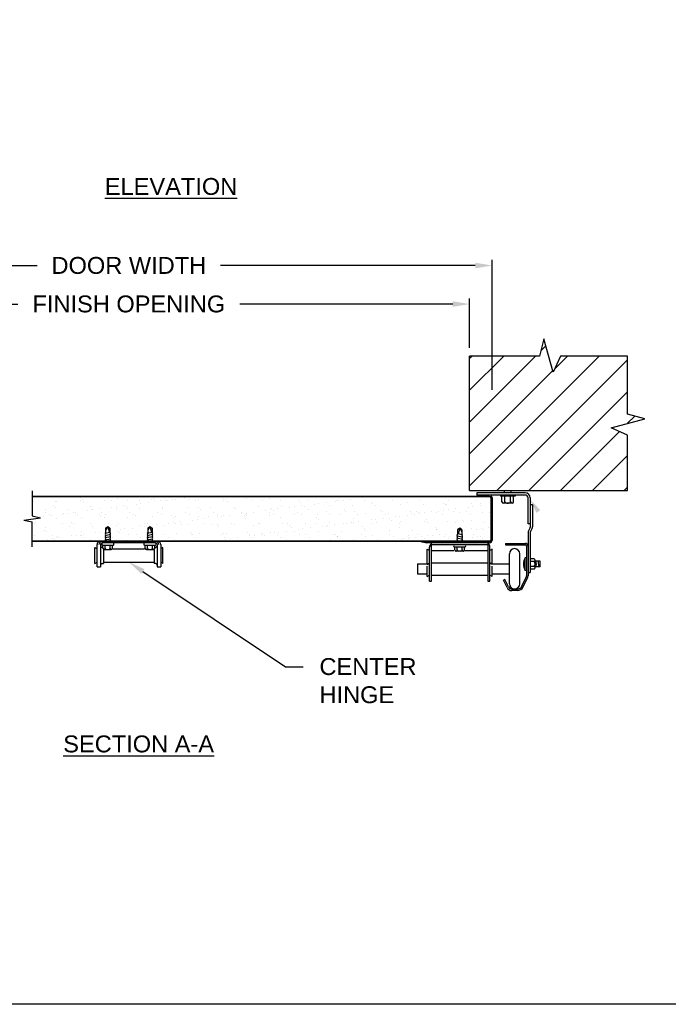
# Model space of a CAD drawing. Header units: inches. Extents: x 168.8 to 189.1, y 234.4 to 247.7.
# Tile 21 of 24: x 179.9 to 183.5, y 234.4 to 239.9. Entities that reach past the tile are written whole.
import ezdxf
from ezdxf import colors
from ezdxf.entities.mleader import LeaderData, LeaderLine
from ezdxf.math import Vec2, Vec3

# ---------------------------------------------------------------- set-up
doc = ezdxf.new("R2010")
doc.units = ezdxf.units.IN
doc.header["$LTSCALE"] = 0.25
doc.header["$MEASUREMENT"] = 0
doc.layers.add('515', color=7, linetype='Continuous')
doc.layers.add('ANNOTATIONS', color=1, linetype='Continuous')
doc.styles.add('ARIAL', font='arial.ttf', dxfattribs={"height": 0.09375})
doc.dimstyles.new('STANDARD$0', dxfattribs={"dimtxt": 0.09375, "dimasz": 0.09375, "dimexe": 0.03125, "dimexo": 0.046875, "dimgap": 0.09, "dimtad": 0, "dimtih": 1, "dimtoh": 1, "dimdec": 4, "dimzin": 0, "dimdsep": 46, "dimtxsty": 'ARIAL', "dimcen": 0.09, "dimadec": 0, "dimazin": 0, "dimtfac": 1, "dimtdec": 4, "dimtofl": 0, "dimtmove": 0, "dimatfit": 1, "dimfxl": 1, "dimtolj": 1, "dimtzin": 0, "dimarcsym": 0})

# ---------------------------------------------------------------- blocks, each defined once
blk = doc.blocks.new('*D1')
at = {"layer": 'ANNOTATIONS', "color": 0, "lineweight": -2, "transparency": 16777216}
for p, q in [((178.5672, 238.0922), (178.5672, 238.3656)), ((178.661, 238.3344), (179.8425, 238.3344)), ((182.2547, 238.3344), (181.0732, 238.3344)), ((182.3485, 238.0922), (182.3485, 238.3656))]:
    blk.add_line(p, q, dxfattribs=at)
at = {"layer": 'ANNOTATIONS', "color": 0, "transparency": 16777216}
for points in [[(178.661, 238.35), (178.661, 238.3188), (178.5672, 238.3344)], [(182.2547, 238.35), (182.2547, 238.3188), (182.3485, 238.3344)]]:
    blk.add_solid(points, dxfattribs=at)
at = {"layer": 'defpoints', "color": 0, "transparency": 16777216}
for p in [(182.3485, 238.3344), (178.5672, 238.0454), (182.3485, 238.0454)]:
    blk.add_point(p, dxfattribs=at)
at = {"layer": 'ANNOTATIONS', "color": 0, "transparency": 16777216, "insert": (180.4578, 238.3344), "char_height": 0.09375, "attachment_point": 5, "style": 'ARIAL'}
blk.add_mtext('\\A1;FINISH OPENING', dxfattribs=at)
blk = doc.blocks.new('*D2')
at = {"layer": 'ANNOTATIONS', "color": 0, "lineweight": -2, "transparency": 16777216}
for p, q in [((178.4422, 237.8573), (178.4422, 238.5796)), ((178.536, 238.5483), (179.9489, 238.5483)), ((182.3797, 238.5483), (180.9667, 238.5483)), ((182.4735, 237.8573), (182.4735, 238.5796))]:
    blk.add_line(p, q, dxfattribs=at)
at = {"layer": 'ANNOTATIONS', "color": 0, "transparency": 16777216}
for points in [[(178.536, 238.5639), (178.536, 238.5327), (178.4422, 238.5483)], [(182.3797, 238.5639), (182.3797, 238.5327), (182.4735, 238.5483)]]:
    blk.add_solid(points, dxfattribs=at)
at = {"layer": 'defpoints', "color": 0, "transparency": 16777216}
for p in [(178.4422, 238.5483), (178.4422, 237.8104), (182.4735, 237.8104)]:
    blk.add_point(p, dxfattribs=at)
at = {"layer": 'ANNOTATIONS', "color": 0, "transparency": 16777216, "insert": (180.4578, 238.5483), "char_height": 0.09375, "attachment_point": 5, "style": 'ARIAL'}
blk.add_mtext('\\A1;DOOR WIDTH', dxfattribs=at)
blk = doc.blocks.new('*X4')
at = {"color": 0}
for p, q in [((6.9805, 3.3544), (6.9805, 3.3544)), ((7.1803, 3.337), (7.1803, 3.337)), ((7.1805, 3.3527), (7.1805, 3.3527)), ((7.1897, 3.3442), (7.1897, 3.3442)), ((7.3112, 3.3386), (7.3112, 3.3386)), ((7.3836, 3.3483), (7.3836, 3.3483)), ((7.4391, 3.338), (7.4391, 3.338)), ((7.5741, 3.3429), (7.5741, 3.3429)), ((7.5836, 3.3465), (7.5836, 3.3465)), ((7.5928, 3.3381), (7.5928, 3.3381)), ((7.6493, 3.3373), (7.6493, 3.3373)), ((7.6648, 3.3346), (7.6648, 3.3346)), ((7.6899, 3.3426), (7.6899, 3.3426)), ((7.705, 3.3446), (7.705, 3.3446)), ((7.7579, 3.3516), (7.7579, 3.3516)), ((7.7839, 3.355), (7.7839, 3.355)), ((7.7866, 3.3421), (7.7866, 3.3421)), ((7.8205, 3.3349), (7.8205, 3.3349)), ((7.8329, 3.344), (7.8329, 3.344)), ((7.968, 3.3488), (7.968, 3.3488)), ((7.9762, 3.3352), (7.9762, 3.3352)), ((7.9867, 3.3404), (7.9867, 3.3404)), ((8.0989, 3.3505), (8.0989, 3.3505)), ((8.1319, 3.3354), (8.1319, 3.3354)), ((8.1897, 3.336), (8.1897, 3.336)), ((8.2268, 3.3499), (8.2268, 3.3499)), ((8.2876, 3.3357), (8.2876, 3.3357)), ((8.3618, 3.3547), (8.3618, 3.3547)), ((8.4433, 3.336), (8.4433, 3.336)), ((8.599, 3.3363), (8.599, 3.3363)), ((8.6115, 3.3345), (8.6115, 3.3345)), ((8.6375, 3.3379), (8.6375, 3.3379)), ((8.6782, 3.3433), (8.6782, 3.3433)), ((8.7461, 3.3522), (8.7461, 3.3522)), ((8.7547, 3.3366), (8.7547, 3.3366)), ((8.9104, 3.3369), (8.9104, 3.3369)), ((9.0662, 3.3371), (9.0662, 3.3371)), ((9.2219, 3.3374), (9.2219, 3.3374)), ((9.3776, 3.3377), (9.3776, 3.3377)), ((6.9174, 3.3327), (6.9174, 3.3327)), ((6.985, 3.2858), (6.985, 3.2858)), ((7.0302, 3.3088), (7.0302, 3.3088)), ((7.0394, 3.3003), (7.0394, 3.3003)), ((7.042, 3.3335), (7.042, 3.3335)), ((7.0453, 3.3321), (7.0453, 3.3321)), ((7.1159, 3.2875), (7.1159, 3.2875)), ((7.1977, 3.3337), (7.1977, 3.3337)), ((7.2195, 3.2807), (7.2195, 3.2807)), ((7.2332, 3.3044), (7.2332, 3.3044)), ((7.2438, 3.2869), (7.2438, 3.2869)), ((7.2455, 3.2841), (7.2455, 3.2841)), ((7.2862, 3.2895), (7.2862, 3.2895)), ((7.3534, 3.334), (7.3534, 3.334)), ((7.3541, 3.2984), (7.3541, 3.2984)), ((7.3788, 3.2918), (7.3788, 3.2918)), ((7.3801, 3.3018), (7.3801, 3.3018)), ((7.4208, 3.3072), (7.4208, 3.3072)), ((7.4333, 3.3027), (7.4333, 3.3027)), ((7.4425, 3.2942), (7.4425, 3.2942)), ((7.4887, 3.3161), (7.4887, 3.3161)), ((7.5091, 3.3343), (7.5091, 3.3343)), ((7.5097, 3.2934), (7.5097, 3.2934)), ((7.5147, 3.3196), (7.5147, 3.3196)), ((7.5553, 3.3249), (7.5553, 3.3249)), ((7.6233, 3.3339), (7.6233, 3.3339)), ((7.6363, 3.2982), (7.6363, 3.2982)), ((7.6376, 3.2928), (7.6376, 3.2928)), ((7.7726, 3.2977), (7.7726, 3.2977)), ((7.8364, 3.2965), (7.8364, 3.2965)), ((7.8456, 3.2881), (7.8456, 3.2881)), ((7.9035, 3.2994), (7.9035, 3.2994)), ((7.9959, 3.332), (7.9959, 3.332)), ((8.0314, 3.2987), (8.0314, 3.2987)), ((8.0394, 3.2921), (8.0394, 3.2921)), ((8.1665, 3.3036), (8.1665, 3.3036)), ((8.2077, 3.2813), (8.2077, 3.2813)), ((8.2337, 3.2848), (8.2337, 3.2848)), ((8.2395, 3.2904), (8.2395, 3.2904)), ((8.2487, 3.2819), (8.2487, 3.2819)), ((8.2744, 3.2901), (8.2744, 3.2901)), ((8.2973, 3.3053), (8.2973, 3.3053)), ((8.3423, 3.2991), (8.3423, 3.2991)), ((8.3683, 3.3025), (8.3683, 3.3025)), ((8.3898, 3.3343), (8.3898, 3.3343)), ((8.399, 3.3258), (8.399, 3.3258)), ((8.409, 3.3078), (8.409, 3.3078)), ((8.4252, 3.3047), (8.4252, 3.3047)), ((8.4425, 3.286), (8.4425, 3.286)), ((8.4769, 3.3168), (8.4769, 3.3168)), ((8.5029, 3.3202), (8.5029, 3.3202)), ((8.5436, 3.3256), (8.5436, 3.3256)), ((8.5603, 3.3095), (8.5603, 3.3095)), ((8.5928, 3.3298), (8.5928, 3.3298)), ((8.6426, 3.2842), (8.6426, 3.2842)), ((8.6912, 3.3112), (8.6912, 3.3112)), ((8.7929, 3.3281), (8.7929, 3.3281)), ((8.8021, 3.3197), (8.8021, 3.3197)), ((8.8191, 3.3106), (8.8191, 3.3106)), ((8.8456, 3.2798), (8.8456, 3.2798)), ((8.9541, 3.3155), (8.9541, 3.3155)), ((8.9959, 3.3237), (8.9959, 3.3237)), ((9.085, 3.3171), (9.085, 3.3171)), ((9.1959, 3.282), (9.1959, 3.282)), ((9.196, 3.322), (9.196, 3.322)), ((9.2052, 3.3135), (9.2052, 3.3135)), ((9.2129, 3.3165), (9.2129, 3.3165)), ((9.222, 3.2854), (9.222, 3.2854)), ((9.2626, 3.2908), (9.2626, 3.2908)), ((9.3305, 3.2997), (9.3305, 3.2997)), ((9.3479, 3.3214), (9.3479, 3.3214)), ((9.3566, 3.3031), (9.3566, 3.3031)), ((9.3972, 3.3085), (9.3972, 3.3085)), ((9.399, 3.3176), (9.399, 3.3176)), ((6.9503, 3.2453), (6.9503, 3.2453)), ((6.9763, 3.2487), (6.9763, 3.2487)), ((6.9854, 3.27), (6.9854, 3.27)), ((7.0064, 3.2566), (7.0064, 3.2566)), ((7.017, 3.254), (7.017, 3.254)), ((7.0484, 3.2358), (7.0484, 3.2358)), ((7.0829, 3.2605), (7.0829, 3.2605)), ((7.0849, 3.263), (7.0849, 3.263)), ((7.1109, 3.2664), (7.1109, 3.2664)), ((7.1411, 3.2703), (7.1411, 3.2703)), ((7.1516, 3.2718), (7.1516, 3.2718)), ((7.1621, 3.2569), (7.1621, 3.2569)), ((7.1835, 3.2406), (7.1835, 3.2406)), ((7.283, 3.2588), (7.283, 3.2588)), ((7.2922, 3.2503), (7.2922, 3.2503)), ((7.2968, 3.2706), (7.2968, 3.2706)), ((7.3143, 3.2423), (7.3143, 3.2423)), ((7.3179, 3.2572), (7.3179, 3.2572)), ((7.4423, 3.2417), (7.4423, 3.2417)), ((7.4525, 3.2709), (7.4525, 3.2709)), ((7.4736, 3.2575), (7.4736, 3.2575)), ((7.486, 3.2544), (7.486, 3.2544)), ((7.5773, 3.2466), (7.5773, 3.2466)), ((7.6082, 3.2712), (7.6082, 3.2712)), ((7.6293, 3.2577), (7.6293, 3.2577)), ((7.6861, 3.2526), (7.6861, 3.2526)), ((7.6953, 3.2442), (7.6953, 3.2442)), ((7.7082, 3.2482), (7.7082, 3.2482)), ((7.7639, 3.2715), (7.7639, 3.2715)), ((7.785, 3.258), (7.785, 3.258)), ((7.804, 3.2282), (7.804, 3.2282)), ((7.83, 3.2316), (7.83, 3.2316)), ((7.8361, 3.2476), (7.8361, 3.2476)), ((7.8706, 3.237), (7.8706, 3.237)), ((7.8891, 3.2482), (7.8891, 3.2482)), ((7.9196, 3.2717), (7.9196, 3.2717)), ((7.9385, 3.2459), (7.9385, 3.2459)), ((7.9407, 3.2583), (7.9407, 3.2583)), ((7.9646, 3.2493), (7.9646, 3.2493)), ((7.9711, 3.2525), (7.9711, 3.2525)), ((8.0052, 3.2547), (8.0052, 3.2547)), ((8.0731, 3.2636), (8.0731, 3.2636)), ((8.0753, 3.272), (8.0753, 3.272)), ((8.0892, 3.2465), (8.0892, 3.2465)), ((8.0964, 3.2586), (8.0964, 3.2586)), ((8.0984, 3.238), (8.0984, 3.238)), ((8.0992, 3.2671), (8.0992, 3.2671)), ((8.102, 3.2541), (8.102, 3.2541)), ((8.1398, 3.2724), (8.1398, 3.2724)), ((8.2299, 3.2535), (8.2299, 3.2535)), ((8.231, 3.2723), (8.231, 3.2723)), ((8.2521, 3.2589), (8.2521, 3.2589)), ((8.2922, 3.2421), (8.2922, 3.2421)), ((8.365, 3.2584), (8.365, 3.2584)), ((8.3867, 3.2726), (8.3867, 3.2726)), ((8.4078, 3.2592), (8.4078, 3.2592)), ((8.4923, 3.2404), (8.4923, 3.2404)), ((8.4958, 3.2601), (8.4958, 3.2601)), ((8.5015, 3.2319), (8.5015, 3.2319)), ((8.5424, 3.2729), (8.5424, 3.2729)), ((8.5635, 3.2594), (8.5635, 3.2594)), ((8.6237, 3.2595), (8.6237, 3.2595)), ((8.6518, 3.2758), (8.6518, 3.2758)), ((8.6953, 3.2359), (8.6953, 3.2359)), ((8.6981, 3.2732), (8.6981, 3.2732)), ((8.7192, 3.2597), (8.7192, 3.2597)), ((8.7588, 3.2643), (8.7588, 3.2643)), ((8.7922, 3.2288), (8.7922, 3.2288)), ((8.8182, 3.2323), (8.8182, 3.2323)), ((8.8538, 3.2734), (8.8538, 3.2734)), ((8.8588, 3.2376), (8.8588, 3.2376)), ((8.8749, 3.26), (8.8749, 3.26)), ((8.8897, 3.266), (8.8897, 3.266)), ((8.8954, 3.2342), (8.8954, 3.2342)), ((8.9046, 3.2258), (8.9046, 3.2258)), ((8.9268, 3.2466), (8.9268, 3.2466)), ((8.9528, 3.25), (8.9528, 3.25)), ((8.9934, 3.2553), (8.9934, 3.2553)), ((9.0095, 3.2737), (9.0095, 3.2737)), ((9.0176, 3.2654), (9.0176, 3.2654)), ((9.0306, 3.2603), (9.0306, 3.2603)), ((9.0457, 3.2781), (9.0457, 3.2781)), ((9.0549, 3.2697), (9.0549, 3.2697)), ((9.0613, 3.2643), (9.0613, 3.2643)), ((9.0874, 3.2677), (9.0874, 3.2677)), ((9.0984, 3.2298), (9.0984, 3.2298)), ((9.128, 3.273), (9.128, 3.273)), ((9.1526, 3.2702), (9.1526, 3.2702)), ((9.1653, 3.274), (9.1653, 3.274)), ((9.1863, 3.2606), (9.1863, 3.2606)), ((9.2487, 3.2737), (9.2487, 3.2737)), ((9.2835, 3.2719), (9.2835, 3.2719)), ((9.2985, 3.2281), (9.2985, 3.2281)), ((9.321, 3.2743), (9.321, 3.2743)), ((9.342, 3.2609), (9.342, 3.2609)), ((9.4114, 3.2713), (9.4114, 3.2713)), ((9.4488, 3.272), (9.4488, 3.272)), ((6.9266, 3.208), (6.9266, 3.208)), ((6.9326, 3.2166), (6.9326, 3.2166)), ((6.9824, 3.171), (6.9824, 3.171)), ((6.9881, 3.1895), (6.9881, 3.1895)), ((7.0823, 3.2083), (7.0823, 3.2083)), ((7.119, 3.1912), (7.119, 3.1912)), ((7.1327, 3.2149), (7.1327, 3.2149)), ((7.1419, 3.2064), (7.1419, 3.2064)), ((7.238, 3.2085), (7.238, 3.2085)), ((7.2469, 3.1906), (7.2469, 3.1906)), ((7.3357, 3.2105), (7.3357, 3.2105)), ((7.382, 3.1954), (7.382, 3.1954)), ((7.3938, 3.2088), (7.3938, 3.2088)), ((7.4002, 3.175), (7.4002, 3.175)), ((7.4262, 3.1785), (7.4262, 3.1785)), ((7.4669, 3.1838), (7.4669, 3.1838)), ((7.5128, 3.1971), (7.5128, 3.1971)), ((7.5348, 3.1927), (7.5348, 3.1927)), ((7.5358, 3.2087), (7.5358, 3.2087)), ((7.545, 3.2003), (7.545, 3.2003)), ((7.5495, 3.2091), (7.5495, 3.2091)), ((7.5608, 3.1962), (7.5608, 3.1962)), ((7.6014, 3.2015), (7.6014, 3.2015)), ((7.6407, 3.1965), (7.6407, 3.1965)), ((7.6694, 3.2105), (7.6694, 3.2105)), ((7.6954, 3.2139), (7.6954, 3.2139)), ((7.7052, 3.2094), (7.7052, 3.2094)), ((7.736, 3.2192), (7.736, 3.2192)), ((7.7388, 3.2043), (7.7388, 3.2043)), ((7.7758, 3.2013), (7.7758, 3.2013)), ((7.8609, 3.2097), (7.8609, 3.2097)), ((7.9067, 3.203), (7.9067, 3.203)), ((7.9389, 3.2026), (7.9389, 3.2026)), ((7.9481, 3.1942), (7.9481, 3.1942)), ((8.0166, 3.21), (8.0166, 3.21)), ((8.0346, 3.2024), (8.0346, 3.2024)), ((8.1419, 3.1982), (8.1419, 3.1982)), ((8.1696, 3.2073), (8.1696, 3.2073)), ((8.1723, 3.2102), (8.1723, 3.2102)), ((8.3005, 3.2089), (8.3005, 3.2089)), ((8.328, 3.2105), (8.328, 3.2105)), ((8.342, 3.1965), (8.342, 3.1965)), ((8.3512, 3.188), (8.3512, 3.188)), ((8.3884, 3.1757), (8.3884, 3.1757)), ((8.4144, 3.1791), (8.4144, 3.1791)), ((8.4284, 3.2083), (8.4284, 3.2083)), ((8.4551, 3.1845), (8.4551, 3.1845)), ((8.4837, 3.2108), (8.4837, 3.2108)), ((8.523, 3.1934), (8.523, 3.1934)), ((8.545, 3.192), (8.545, 3.192)), ((8.549, 3.1968), (8.549, 3.1968)), ((8.5634, 3.2132), (8.5634, 3.2132)), ((8.5897, 3.2022), (8.5897, 3.2022)), ((8.6394, 3.2111), (8.6394, 3.2111)), ((8.6576, 3.2111), (8.6576, 3.2111)), ((8.6836, 3.2145), (8.6836, 3.2145)), ((8.6943, 3.2149), (8.6943, 3.2149)), ((8.7243, 3.2199), (8.7243, 3.2199)), ((8.7451, 3.1903), (8.7451, 3.1903)), ((8.7543, 3.1819), (8.7543, 3.1819)), ((8.7951, 3.2114), (8.7951, 3.2114)), ((8.8222, 3.2142), (8.8222, 3.2142)), ((8.9481, 3.1859), (8.9481, 3.1859)), ((8.9508, 3.2117), (8.9508, 3.2117)), ((8.9573, 3.2191), (8.9573, 3.2191)), ((9.0882, 3.2208), (9.0882, 3.2208)), ((9.1065, 3.2119), (9.1065, 3.2119)), ((9.1482, 3.1842), (9.1482, 3.1842)), ((9.1558, 3.1739), (9.1558, 3.1739)), ((9.1574, 3.1757), (9.1574, 3.1757)), ((9.2161, 3.2202), (9.2161, 3.2202)), ((9.2622, 3.2122), (9.2622, 3.2122)), ((9.3077, 3.2196), (9.3077, 3.2196)), ((9.3511, 3.225), (9.3511, 3.225)), ((9.3512, 3.1798), (9.3512, 3.1798)), ((9.3766, 3.1763), (9.3766, 3.1763)), ((9.4027, 3.1797), (9.4027, 3.1797)), ((9.4145, 3.175), (9.4145, 3.175)), ((9.4179, 3.2125), (9.4179, 3.2125)), ((9.4433, 3.1851), (9.4433, 3.1851)), ((6.9237, 3.14), (6.9237, 3.14)), ((6.9916, 3.1626), (6.9916, 3.1626)), ((6.9964, 3.1219), (6.9964, 3.1219)), ((7.0224, 3.1253), (7.0224, 3.1253)), ((7.0257, 3.1448), (7.0257, 3.1448)), ((7.0351, 3.1227), (7.0351, 3.1227)), ((7.0468, 3.1314), (7.0468, 3.1314)), ((7.0516, 3.1394), (7.0516, 3.1394)), ((7.0631, 3.1307), (7.0631, 3.1307)), ((7.131, 3.1396), (7.131, 3.1396)), ((7.157, 3.143), (7.157, 3.143)), ((7.1814, 3.1451), (7.1814, 3.1451)), ((7.1854, 3.1666), (7.1854, 3.1666)), ((7.1866, 3.1443), (7.1866, 3.1443)), ((7.1977, 3.1484), (7.1977, 3.1484)), ((7.2025, 3.1317), (7.2025, 3.1317)), ((7.2352, 3.121), (7.2352, 3.121)), ((7.2656, 3.1573), (7.2656, 3.1573)), ((7.2916, 3.1607), (7.2916, 3.1607)), ((7.3582, 3.132), (7.3582, 3.132)), ((7.3855, 3.1649), (7.3855, 3.1649)), ((7.3947, 3.1564), (7.3947, 3.1564)), ((7.4382, 3.1166), (7.4382, 3.1166)), ((7.4454, 3.1453), (7.4454, 3.1453)), ((7.4929, 3.1457), (7.4929, 3.1457)), ((7.5139, 3.1323), (7.5139, 3.1323)), ((7.5885, 3.1604), (7.5885, 3.1604)), ((7.6486, 3.146), (7.6486, 3.146)), ((7.6696, 3.1325), (7.6696, 3.1325)), ((7.7113, 3.1519), (7.7113, 3.1519)), ((7.7886, 3.1587), (7.7886, 3.1587)), ((7.7978, 3.1503), (7.7978, 3.1503)), ((7.8043, 3.1463), (7.8043, 3.1463)), ((7.8254, 3.1328), (7.8254, 3.1328)), ((7.8392, 3.1513), (7.8392, 3.1513)), ((7.96, 3.1465), (7.96, 3.1465)), ((7.9743, 3.1561), (7.9743, 3.1561)), ((7.9811, 3.1331), (7.9811, 3.1331)), ((7.9846, 3.1225), (7.9846, 3.1225)), ((7.9916, 3.1543), (7.9916, 3.1543)), ((8.0107, 3.1259), (8.0107, 3.1259)), ((8.0513, 3.1313), (8.0513, 3.1313)), ((8.1052, 3.1578), (8.1052, 3.1578)), ((8.1157, 3.1468), (8.1157, 3.1468)), ((8.1192, 3.1402), (8.1192, 3.1402)), ((8.1368, 3.1334), (8.1368, 3.1334)), ((8.1453, 3.1437), (8.1453, 3.1437)), ((8.1859, 3.149), (8.1859, 3.149)), ((8.1917, 3.1526), (8.1917, 3.1526)), ((8.2009, 3.1441), (8.2009, 3.1441)), ((8.2331, 3.1572), (8.2331, 3.1572)), ((8.2538, 3.158), (8.2538, 3.158)), ((8.2714, 3.1471), (8.2714, 3.1471)), ((8.2798, 3.1614), (8.2798, 3.1614)), ((8.2925, 3.1337), (8.2925, 3.1337)), ((8.3205, 3.1667), (8.3205, 3.1667)), ((8.3681, 3.1621), (8.3681, 3.1621)), ((8.3947, 3.1482), (8.3947, 3.1482)), ((8.4271, 3.1474), (8.4271, 3.1474)), ((8.4482, 3.134), (8.4482, 3.134)), ((8.499, 3.1637), (8.499, 3.1637)), ((8.5666, 3.1168), (8.5666, 3.1168)), ((8.5828, 3.1477), (8.5828, 3.1477)), ((8.5948, 3.1464), (8.5948, 3.1464)), ((8.6039, 3.1342), (8.6039, 3.1342)), ((8.604, 3.138), (8.604, 3.138)), ((8.6269, 3.1631), (8.6269, 3.1631)), ((8.6975, 3.1185), (8.6975, 3.1185)), ((8.7385, 3.148), (8.7385, 3.148)), ((8.7596, 3.1345), (8.7596, 3.1345)), ((8.7619, 3.168), (8.7619, 3.168)), ((8.7978, 3.142), (8.7978, 3.142)), ((8.8254, 3.1179), (8.8254, 3.1179)), ((8.8928, 3.1696), (8.8928, 3.1696)), ((8.8942, 3.1482), (8.8942, 3.1482)), ((8.9153, 3.1348), (8.9153, 3.1348)), ((8.9604, 3.1228), (8.9604, 3.1228)), ((8.9729, 3.1232), (8.9729, 3.1232)), ((8.9979, 3.1403), (8.9979, 3.1403)), ((8.9989, 3.1266), (8.9989, 3.1266)), ((9.0071, 3.1319), (9.0071, 3.1319)), ((9.0207, 3.169), (9.0207, 3.169)), ((9.0395, 3.1319), (9.0395, 3.1319)), ((9.0499, 3.1485), (9.0499, 3.1485)), ((9.071, 3.1351), (9.071, 3.1351)), ((9.0913, 3.1244), (9.0913, 3.1244)), ((9.1074, 3.1409), (9.1074, 3.1409)), ((9.1335, 3.1443), (9.1335, 3.1443)), ((9.1741, 3.1497), (9.1741, 3.1497)), ((9.2009, 3.1359), (9.2009, 3.1359)), ((9.2056, 3.1488), (9.2056, 3.1488)), ((9.2192, 3.1238), (9.2192, 3.1238)), ((9.2267, 3.1354), (9.2267, 3.1354)), ((9.242, 3.1586), (9.242, 3.1586)), ((9.3087, 3.1674), (9.3087, 3.1674)), ((9.3542, 3.1287), (9.3542, 3.1287)), ((9.3613, 3.1491), (9.3613, 3.1491)), ((9.3824, 3.1357), (9.3824, 3.1357)), ((9.401, 3.1342), (9.401, 3.1342)), ((9.4102, 3.1257), (9.4102, 3.1257)), ((6.9285, 3.1129), (6.9285, 3.1129)), ((7.2444, 3.1125), (7.2444, 3.1125)), ((7.6383, 3.1148), (7.6383, 3.1148)), ((7.9167, 3.1136), (7.9167, 3.1136)), ((8.3036, 3.1126), (8.3036, 3.1126)), ((8.4315, 3.112), (8.4315, 3.112)), ((8.9049, 3.1142), (8.9049, 3.1142))]:
    blk.add_line(p, q, dxfattribs=at)

msp = doc.modelspace()

# ---------------------------------------------------------------- hatches: boundary and pattern name
at = {"layer": '515'}
h = msp.add_hatch(dxfattribs=at)
h.set_pattern_fill('ANSI31', color=256)
h.paths.add_polyline_path([(178.56722, 238.04537), (178.19573, 238.04537), (178.15486, 237.95617), (178.10458, 238.14158), (178.07972, 238.04537), (177.69222, 238.04537), (177.69222, 237.72281), (177.78843, 237.69796), (177.60302, 237.64767), (177.69222, 237.6068), (177.69222, 237.30026), (178.56722, 237.30026)])
h.paths.add_polyline_path([(183.31968, 237.69796), (183.22347, 237.72281), (183.22347, 238.04537), (182.85198, 238.04537), (182.81111, 237.95617), (182.76083, 238.14158), (182.73597, 238.04537), (182.34847, 238.04537), (182.34847, 237.30026), (183.22347, 237.30026), (183.22347, 237.6068), (183.13427, 237.64767)])

# ---------------------------------------------------------------- linework, layer by layer
for p, q in [((182.76083, 238.14158), (182.73597, 238.04537)), ((182.81111, 237.95617), (182.76083, 238.14158)), ((182.34847, 237.30026), (182.34847, 238.04537)), ((182.73597, 238.04537), (182.34847, 238.04537)), ((182.85198, 238.04537), (182.81111, 237.95617)), ((183.22347, 238.04537), (182.85198, 238.04537)), ((183.22347, 237.72281), (183.22347, 238.04537)), ((183.13427, 237.64767), (183.31968, 237.69796)), ((183.31968, 237.69796), (183.22347, 237.72281)), ((183.22347, 237.6068), (183.13427, 237.64767)), ((183.22347, 237.30026), (183.22347, 237.6068)), ((179.92215, 237.29664), (179.92215, 237.15902)), ((182.34847, 237.30026), (183.22347, 237.30026)), ((182.54135, 237.28622), (182.54135, 237.30026)), ((182.57885, 237.28622), (182.57885, 237.30026)), ((182.45916, 237.26665), (179.92215, 237.26665)), ((182.46411, 237.26465), (179.92215, 237.26465)), ((182.6571, 237.28622), (182.38822, 237.28622)), ((182.38822, 237.28622), (182.38822, 237.27384)), ((182.6571, 237.27384), (182.38822, 237.27384)), ((182.39878, 237.27384), (182.39878, 237.26665)), ((182.46628, 237.25953), (182.46628, 237.02378)), ((182.47347, 237.25953), (182.47347, 237.02378)), ((182.51916, 237.27384), (182.51916, 237.26722)), ((182.60103, 237.26722), (182.51916, 237.26722)), ((182.52791, 237.23659), (182.52791, 237.26722)), ((182.54447, 237.23659), (182.54447, 237.26722)), ((182.57572, 237.23659), (182.57572, 237.26722)), ((182.59228, 237.23659), (182.59228, 237.26722)), ((182.60103, 237.27384), (182.60103, 237.26722)), ((182.67272, 237.11434), (182.67272, 237.25822)), ((182.6851, 237.25822), (182.6851, 237.09512)), ((182.584, 237.22909), (182.53619, 237.22909)), ((182.69747, 237.21915), (182.6851, 237.21915)), ((182.69747, 237.21915), (182.69747, 237.09829)), ((179.87586, 237.13523), (179.96844, 237.14832)), ((179.87586, 237.13523), (179.92215, 237.12453)), ((179.92215, 237.15902), (179.96844, 237.14832)), ((179.92215, 236.98691), (179.92215, 237.12453)), ((180.32878, 237.09028), (180.34097, 237.10028)), ((180.34097, 237.10028), (180.32878, 237.07953)), ((180.32878, 237.09028), (180.32878, 237.06639)), ((180.34097, 237.10028), (180.35316, 237.09028)), ((180.34097, 237.10028), (180.34905, 237.06744)), ((180.35316, 237.09028), (180.35316, 237.06516)), ((180.56253, 237.09028), (180.57472, 237.10028)), ((180.57472, 237.10028), (180.56253, 237.07953)), ((180.56253, 237.09028), (180.56253, 237.06639)), ((180.57472, 237.10028), (180.58691, 237.09028)), ((180.57472, 237.10028), (180.5828, 237.06744)), ((180.58691, 237.09028), (180.58691, 237.06516)), ((182.29335, 237.09034), (182.28116, 237.08034)), ((182.28116, 237.08034), (182.28116, 237.05522)), ((182.29335, 237.09034), (182.28526, 237.0575)), ((182.30553, 237.08034), (182.29335, 237.09034)), ((182.29335, 237.09034), (182.30553, 237.06959)), ((182.30553, 237.08034), (182.30553, 237.05645)), ((182.6851, 237.11434), (182.67272, 237.11434)), ((182.68463, 237.09331), (182.67472, 237.07528)), ((182.69547, 237.09052), (182.68556, 237.0725)), ((182.46369, 237.01828), (179.92215, 237.01828)), ((180.32578, 237.06265), (180.35316, 237.06828)), ((180.32878, 237.06639), (180.32578, 237.06265)), ((180.32578, 237.06265), (180.32878, 237.06014)), ((180.32878, 237.06014), (180.32578, 237.0564)), ((180.32578, 237.05015), (180.35616, 237.0564)), ((180.32578, 237.0564), (180.32878, 237.05389)), ((180.32878, 237.05389), (180.32578, 237.05015)), ((180.32578, 237.05015), (180.32878, 237.04764)), ((180.32878, 237.04764), (180.32578, 237.0439)), ((180.32578, 237.03765), (180.35616, 237.0439)), ((180.32578, 237.0439), (180.32878, 237.04139)), ((180.32878, 237.04139), (180.32578, 237.03765)), ((180.32578, 237.03765), (180.32878, 237.03514)), ((180.32878, 237.03514), (180.32578, 237.0314)), ((180.32578, 237.02515), (180.35616, 237.0314)), ((180.32578, 237.0314), (180.32878, 237.02889)), ((180.32878, 237.02889), (180.32578, 237.02515)), ((180.32578, 237.02515), (180.32878, 237.02264)), ((180.32878, 237.02264), (180.32619, 237.0194)), ((180.35316, 237.06516), (180.35616, 237.06265)), ((180.35616, 237.06265), (180.35316, 237.05891)), ((180.35316, 237.05891), (180.35616, 237.0564)), ((180.35616, 237.0564), (180.35316, 237.05266)), ((180.35316, 237.05266), (180.35616, 237.05015)), ((180.35616, 237.05015), (180.35316, 237.04641)), ((180.35316, 237.04641), (180.35616, 237.0439)), ((180.35616, 237.0439), (180.35316, 237.04016)), ((180.35316, 237.04016), (180.35616, 237.03765)), ((180.35616, 237.03765), (180.35316, 237.03391)), ((180.35316, 237.03391), (180.35616, 237.0314)), ((180.35616, 237.0314), (180.35316, 237.02766)), ((180.35316, 237.02766), (180.35616, 237.02515)), ((180.35616, 237.02515), (180.35316, 237.02141)), ((180.35316, 237.02141), (180.35555, 237.0194)), ((180.55953, 237.06265), (180.58691, 237.06828)), ((180.56253, 237.06639), (180.55953, 237.06265)), ((180.55953, 237.06265), (180.56253, 237.06014)), ((180.56253, 237.06014), (180.55953, 237.0564)), ((180.55953, 237.05015), (180.58991, 237.0564)), ((180.55953, 237.0564), (180.56253, 237.05389)), ((180.56253, 237.05389), (180.55953, 237.05015)), ((180.55953, 237.05015), (180.56253, 237.04764)), ((180.56253, 237.04764), (180.55953, 237.0439)), ((180.55953, 237.03765), (180.58991, 237.0439)), ((180.55953, 237.0439), (180.56253, 237.04139)), ((180.56253, 237.04139), (180.55953, 237.03765)), ((180.55953, 237.03765), (180.56253, 237.03514)), ((180.56253, 237.03514), (180.55953, 237.0314)), ((180.55953, 237.02515), (180.58991, 237.0314)), ((180.55953, 237.0314), (180.56253, 237.02889)), ((180.56253, 237.02889), (180.55953, 237.02515)), ((180.55953, 237.02515), (180.56253, 237.02264)), ((180.56253, 237.02264), (180.55994, 237.0194)), ((180.58691, 237.06516), (180.58991, 237.06265)), ((180.58991, 237.06265), (180.58691, 237.05891)), ((180.58691, 237.05891), (180.58991, 237.0564)), ((180.58991, 237.0564), (180.58691, 237.05266)), ((180.58691, 237.05266), (180.58991, 237.05015)), ((180.58991, 237.05015), (180.58691, 237.04641)), ((180.58691, 237.04641), (180.58991, 237.0439)), ((180.58991, 237.0439), (180.58691, 237.04016)), ((180.58691, 237.04016), (180.58991, 237.03765)), ((180.58991, 237.03765), (180.58691, 237.03391)), ((180.58691, 237.03391), (180.58991, 237.0314)), ((180.58991, 237.0314), (180.58691, 237.02766)), ((180.58691, 237.02766), (180.58991, 237.02515)), ((180.58991, 237.02515), (180.58691, 237.02141)), ((180.58691, 237.02141), (180.5893, 237.0194)), ((182.28116, 237.05522), (182.27816, 237.05271)), ((182.27816, 237.05271), (182.28116, 237.04897)), ((182.28116, 237.04897), (182.27816, 237.04646)), ((182.27816, 237.04646), (182.28116, 237.04272)), ((182.30853, 237.04021), (182.27816, 237.04646)), ((182.28116, 237.04272), (182.27816, 237.04021)), ((182.27816, 237.04021), (182.28116, 237.03647)), ((182.28116, 237.03647), (182.27816, 237.03396)), ((182.27816, 237.03396), (182.28116, 237.03022)), ((182.30853, 237.02771), (182.27816, 237.03396)), ((182.28116, 237.03022), (182.27816, 237.02771)), ((182.27816, 237.02771), (182.28116, 237.02397)), ((182.28116, 237.02397), (182.27816, 237.02146)), ((182.27816, 237.02146), (182.28116, 237.01772)), ((182.30853, 237.01521), (182.27816, 237.02146)), ((182.28116, 237.01772), (182.27816, 237.01521)), ((182.30853, 237.05271), (182.28116, 237.05835)), ((182.30553, 237.05645), (182.30853, 237.05271)), ((182.30853, 237.05271), (182.30553, 237.0502)), ((182.30553, 237.0502), (182.30853, 237.04646)), ((182.30853, 237.04646), (182.30553, 237.04395)), ((182.30553, 237.04395), (182.30853, 237.04021)), ((182.30853, 237.04021), (182.30553, 237.0377)), ((182.30553, 237.0377), (182.30853, 237.03396)), ((182.30853, 237.03396), (182.30553, 237.03145)), ((182.30553, 237.03145), (182.30853, 237.02771)), ((182.30853, 237.02771), (182.30553, 237.0252)), ((182.30553, 237.0252), (182.30853, 237.02146)), ((182.30853, 237.02146), (182.30553, 237.01895)), ((182.30553, 237.01895), (182.30853, 237.01521)), ((182.67272, 237.06751), (182.67272, 236.82563)), ((182.6851, 237.07069), (182.6851, 236.84415)), ((182.45916, 237.01665), (179.92215, 237.01665)), ((180.26872, 236.89378), (180.26872, 236.98328)), ((180.26872, 236.98328), (180.28122, 236.97509)), ((180.28122, 236.87603), (180.28122, 236.99928)), ((180.30041, 236.99928), (180.30041, 236.87603)), ((180.60653, 237.00803), (180.30916, 237.00803)), ((180.30916, 236.98372), (180.31118, 236.98372)), ((180.31007, 236.99559), (180.37188, 236.99559)), ((180.3141, 236.97965), (180.3141, 236.99559)), ((180.31791, 236.97028), (180.31791, 236.89334)), ((180.3216, 236.97215), (180.36035, 236.97215)), ((180.32691, 236.97965), (180.32691, 236.99559)), ((180.35503, 236.97965), (180.35503, 236.99559)), ((180.36785, 236.97965), (180.36785, 236.99559)), ((180.37029, 236.97509), (180.54466, 236.97509)), ((180.54382, 236.99559), (180.60563, 236.99559)), ((180.54785, 236.97965), (180.54785, 236.99559)), ((180.55535, 236.97215), (180.5941, 236.97215)), ((180.56066, 236.97965), (180.56066, 236.99559)), ((180.58878, 236.97965), (180.58878, 236.99559)), ((180.59778, 236.96901), (180.59778, 236.89334)), ((180.6016, 236.97965), (180.6016, 236.99559)), ((180.60653, 236.98372), (180.60395, 236.98372)), ((180.61528, 236.99928), (180.61528, 236.87603)), ((180.63447, 236.99928), (180.63447, 236.87603)), ((180.64697, 236.98328), (180.63447, 236.97509)), ((180.64697, 236.89378), (180.64697, 236.98328)), ((182.08148, 237.01665), (182.08108, 237.01477)), ((182.08108, 237.01477), (182.10483, 237.00977)), ((182.45916, 237.00947), (182.10777, 237.00947)), ((182.11322, 236.88878), (182.11322, 236.9739)), ((182.11322, 236.9739), (182.12572, 236.96572)), ((182.12572, 236.79578), (182.12572, 236.98447)), ((182.1371, 236.79578), (182.1371, 237.00947)), ((182.4496, 236.99809), (182.1371, 236.99809)), ((182.1371, 236.96572), (182.26086, 236.96572)), ((182.32425, 236.98565), (182.26244, 236.98565)), ((182.26647, 236.96972), (182.26647, 236.98565)), ((182.27816, 237.01521), (182.28116, 237.01147)), ((182.28116, 237.01147), (182.27876, 237.00947)), ((182.27928, 236.96972), (182.27928, 236.98565)), ((182.30853, 237.01521), (182.30553, 237.0127)), ((182.30553, 237.0127), (182.30813, 237.00947)), ((182.30741, 236.96972), (182.30741, 236.98565)), ((182.32022, 236.96972), (182.32022, 236.98565)), ((182.32447, 236.96572), (182.4496, 236.96572)), ((182.4496, 237.00947), (182.4496, 236.79578)), ((182.46097, 236.79578), (182.46097, 236.98447)), ((182.47347, 236.9739), (182.46097, 236.96572)), ((182.47347, 236.88878), (182.47347, 236.9739)), ((182.54772, 237.00565), (182.65647, 237.00565)), ((182.54772, 237.00565), (182.54772, 236.99715)), ((182.54772, 236.99715), (182.65647, 236.99715)), ((182.66422, 236.9894), (182.66422, 236.82563)), ((182.31272, 236.96222), (182.27397, 236.96222)), ((182.56957, 236.7809), (182.56957, 236.94828)), ((182.62657, 236.7809), (182.62657, 236.94828)), ((182.65702, 236.85578), (182.65702, 236.92628)), ((182.66422, 236.92628), (182.65702, 236.92628)), ((182.7071, 236.91918), (182.6851, 236.91918)), ((182.7115, 236.86995), (182.7115, 236.9121)), ((180.26872, 236.89378), (180.28122, 236.90197)), ((180.28122, 236.87603), (180.30041, 236.87603)), ((180.30916, 236.89334), (180.31791, 236.89334)), ((180.31791, 236.90197), (180.59778, 236.90197)), ((180.60653, 236.89334), (180.59778, 236.89334)), ((180.61528, 236.87603), (180.63447, 236.87603)), ((180.64697, 236.89378), (180.63447, 236.90197)), ((182.05858, 236.89194), (182.11322, 236.89194)), ((182.05858, 236.89194), (182.05858, 236.83725)), ((182.11322, 236.88878), (182.12572, 236.89697)), ((182.11322, 236.82203), (182.11322, 236.8795)), ((182.1371, 236.89697), (182.4496, 236.89697)), ((182.47347, 236.88878), (182.46097, 236.89697)), ((182.47347, 236.89194), (182.56957, 236.89194)), ((182.47347, 236.82203), (182.47347, 236.8795)), ((182.66422, 236.85578), (182.65702, 236.85578)), ((182.7071, 236.90503), (182.6851, 236.90503)), ((182.7071, 236.87703), (182.6851, 236.87703)), ((182.7071, 236.86288), (182.6851, 236.86288)), ((182.73922, 236.90638), (182.7115, 236.90638)), ((182.73922, 236.87568), (182.7115, 236.87568)), ((182.71968, 236.88209), (182.71788, 236.90267)), ((182.73259, 236.87926), (182.73039, 236.90441)), ((182.73922, 236.87568), (182.73922, 236.90638)), ((182.05858, 236.83725), (182.11322, 236.83725)), ((182.11322, 236.82203), (182.12572, 236.83022)), ((182.1371, 236.83022), (182.4496, 236.83022)), ((182.47347, 236.82203), (182.46097, 236.83022)), ((182.47347, 236.83725), (182.56957, 236.83725)), ((182.54361, 236.80578), (182.53597, 236.80205)), ((182.55649, 236.75998), (182.53597, 236.80205)), ((182.56413, 236.76371), (182.54361, 236.80578)), ((182.63804, 236.76778), (182.66349, 236.82236)), ((182.64575, 236.76419), (182.6712, 236.81876)), ((182.67272, 236.84415), (182.6851, 236.84415)), ((182.12572, 236.79578), (182.1371, 236.79578)), ((182.4496, 236.79578), (182.46097, 236.79578)), ((182.61391, 236.7524), (182.58222, 236.7524)), ((182.61391, 236.7439), (182.58222, 236.7439))]:
    msp.add_line(p, q, dxfattribs=at)
for centre, radius, start, end in [((182.45916, 237.25953), 0.01431, 0, 90), ((182.45916, 237.25953), 0.00713, 0, 90), ((182.53619, 237.23741), 0.00832, 185.66822, 354.33178), ((182.5601, 237.24912), 0.02003, 218.71799, 321.28201), ((182.584, 237.23741), 0.00832, 185.66822, 354.33178), ((182.6571, 237.25822), 0.028, 0, 90), ((182.6571, 237.25822), 0.01562, 0, 90), ((182.68885, 237.06751), 0.01613, 151.18921, 180), ((182.68135, 237.09512), 0.00375, 331.18921, 0), ((182.68885, 237.07069), 0.00375, 151.18921, 180), ((182.68135, 237.09829), 0.01613, 331.18921, 0), ((182.45916, 237.02378), 0.00713, 270, 0), ((182.45916, 237.02378), 0.01431, 270, 0), ((180.2986, 236.99928), 0.01738, 90, 180), ((180.30916, 236.99928), 0.01738, 90, 180), ((180.30916, 236.99928), 0.00875, 90, 180), ((180.30916, 236.99247), 0.00875, 180, 270), ((180.31509, 237.00181), 0.00799, 128.93592, 231.06408), ((180.3216, 236.97965), 0.0075, 180, 270), ((180.31941, 236.97965), 0.0075, 278.38554, 0), ((180.33441, 236.97965), 0.0075, 180, 270), ((180.34753, 236.97965), 0.0075, 270, 0), ((180.36253, 236.97965), 0.0075, 180, 261.61446), ((180.36035, 236.97965), 0.0075, 270, 0), ((180.36685, 237.00181), 0.00799, 308.93592, 51.06408), ((180.54884, 237.00181), 0.00799, 128.93592, 231.06408), ((180.55535, 236.97965), 0.0075, 180, 270), ((180.55316, 236.97965), 0.0075, 278.38554, 0), ((180.56816, 236.97965), 0.0075, 180, 270), ((180.58128, 236.97965), 0.0075, 270, 0), ((180.59628, 236.97965), 0.0075, 180, 261.61446), ((180.5941, 236.97965), 0.0075, 270, 0), ((180.6006, 237.00181), 0.00799, 308.93592, 51.06408), ((180.60653, 236.99928), 0.01738, 0, 90), ((180.60653, 236.99928), 0.00875, 0, 90), ((180.60653, 236.99247), 0.00875, 270, 0), ((180.6171, 236.99928), 0.01738, 0, 90), ((182.10777, 237.02378), 0.01431, 258.11134, 270), ((182.15072, 236.98447), 0.025, 123.02466, 180), ((182.26747, 236.99187), 0.00799, 128.93592, 231.06408), ((182.27397, 236.96972), 0.0075, 180, 270), ((182.27178, 236.96972), 0.0075, 278.38554, 0), ((182.28678, 236.96972), 0.0075, 180, 270), ((182.29991, 236.96972), 0.0075, 270, 0), ((182.31491, 236.96972), 0.0075, 180, 261.61446), ((182.31272, 236.96972), 0.0075, 270, 0), ((182.31923, 236.99187), 0.00799, 308.93592, 51.06408), ((182.43597, 236.98447), 0.025, 0, 56.97534), ((182.59807, 236.94828), 0.0285, 0, 180), ((182.65647, 236.9894), 0.01625, 0, 90), ((182.65647, 236.9894), 0.00775, 0, 90), ((182.71219, 236.89103), 0.06547, 147.42342, 212.57658), ((182.70361, 236.9121), 0.00789, 296.24437, 63.75563), ((180.30916, 236.88459), 0.00875, 90, 180), ((180.60653, 236.88459), 0.00875, 0, 90), ((182.68702, 236.89103), 0.02447, 325.10562, 34.89438), ((182.70361, 236.86995), 0.00789, 296.24437, 63.75563), ((182.65647, 236.82563), 0.00775, 335, 0), ((182.65647, 236.82563), 0.01625, 335, 0), ((182.58222, 236.77253), 0.02863, 206, 270), ((182.58222, 236.77253), 0.02013, 206, 270), ((182.59807, 236.7809), 0.0285, 180, 0), ((182.61391, 236.77903), 0.02662, 270, 335), ((182.61391, 236.77903), 0.03513, 270, 335)]:
    msp.add_arc(centre, radius, start, end, dxfattribs=at)
at = {"layer": '515', "linetype": 'Continuous'}
msp.add_solid([(182.7186, 237.17529), (182.74075, 237.19015), (182.6851, 237.24915)], dxfattribs=at)
at = {"layer": 'defpoints'}
msp.add_lwpolyline([(189.05875, 234.44685), (168.77187, 234.44685), (168.77187, 247.18196), (189.05875, 247.18196)], close=True, dxfattribs=at)

# ---------------------------------------------------------------- block references
at = {"layer": '515'}
msp.add_blockref('*X4', (173.00933, 233.90718), dxfattribs=at)

# ---------------------------------------------------------------- texts
at = {"layer": 'ANNOTATIONS', "char_height": 0.09375, "attachment_point": 2, "style": 'ARIAL'}
for s, insert, width in [('{\\LELEVATION}', (180.69198, 239.03423), 3.0834986), ('{\\LSECTION A-A}', (180.51216, 235.9393), 1.3823677)]:
    msp.add_mtext(s, dxfattribs=dict(at, insert=insert, width=width))

# ---------------------------------------------------------------- dimensions: what is measured, and where the dimension line sits
at = {"layer": 'ANNOTATIONS'}
for base, p1, p2, text, picture, middle in [((178.44222, 238.54832), (182.47347, 237.81044), (178.44222, 237.81044), 'DOOR WIDTH', '*D2', (180.45785, 238.54832)), ((182.34847, 238.33438), (178.56722, 238.04537), (182.34847, 238.04537), 'FINISH OPENING', '*D1', (180.45785, 238.33438))]:
    dim = msp.add_linear_dim(base=base, p1=p1, p2=p2, text=text, dimstyle='STANDARD$0', dxfattribs=at)
    dim.commit()
    dim.dimension.update_dxf_attribs({"geometry": picture, "text_midpoint": middle})

# ---------------------------------------------------------------- leaders
ml = msp.add_multileader_mtext('Standard', dxfattribs=at)
ml.set_content('CENTER \\PHINGE', color=256, style='ARIAL')
ml.set_leader_properties()
ml.build(insert=Vec2(0, 0))
ml.multileader.update_dxf_attribs({"dogleg_length": 0.36, "arrow_head_size": 0.09375})
ctx = ml.context
ctx.base_point, ctx.char_height, ctx.arrow_head_size, ctx.landing_gap_size, ctx.plane_origin = Vec3(181.42537, 236.32116), 0.09375, 0.09375, 0.09, Vec3(178.18834, 235.88793)
notes = []
notes.append((ctx, [(0, (1, 1, 0), (181.32741, 236.32116), (1, 0), 0.09796, [(0, [(180.45785, 236.90197)], 0, [])])]))
ctx.mtext.insert, ctx.mtext.width, ctx.mtext.flow_direction = Vec3(181.51537, 236.36883), 1.7447527, 5
for ctx, leaders in notes:
    for number, flags, end, landing, length, lines in leaders:
        leader = LeaderData()
        leader.index, (leader.has_last_leader_line, leader.has_dogleg_vector, leader.attachment_direction) = number, flags
        leader.last_leader_point, leader.dogleg_vector, leader.dogleg_length = Vec3(end), Vec3(landing), length
        for number, points, colour, breaks in lines:
            line = LeaderLine()
            line.index, line.vertices, line.color, line.breaks = number, Vec3.list(points), colors.encode_raw_color(colour), breaks
            leader.lines.append(line)
        ctx.leaders.append(leader)

doc.saveas('drawing.dxf')
